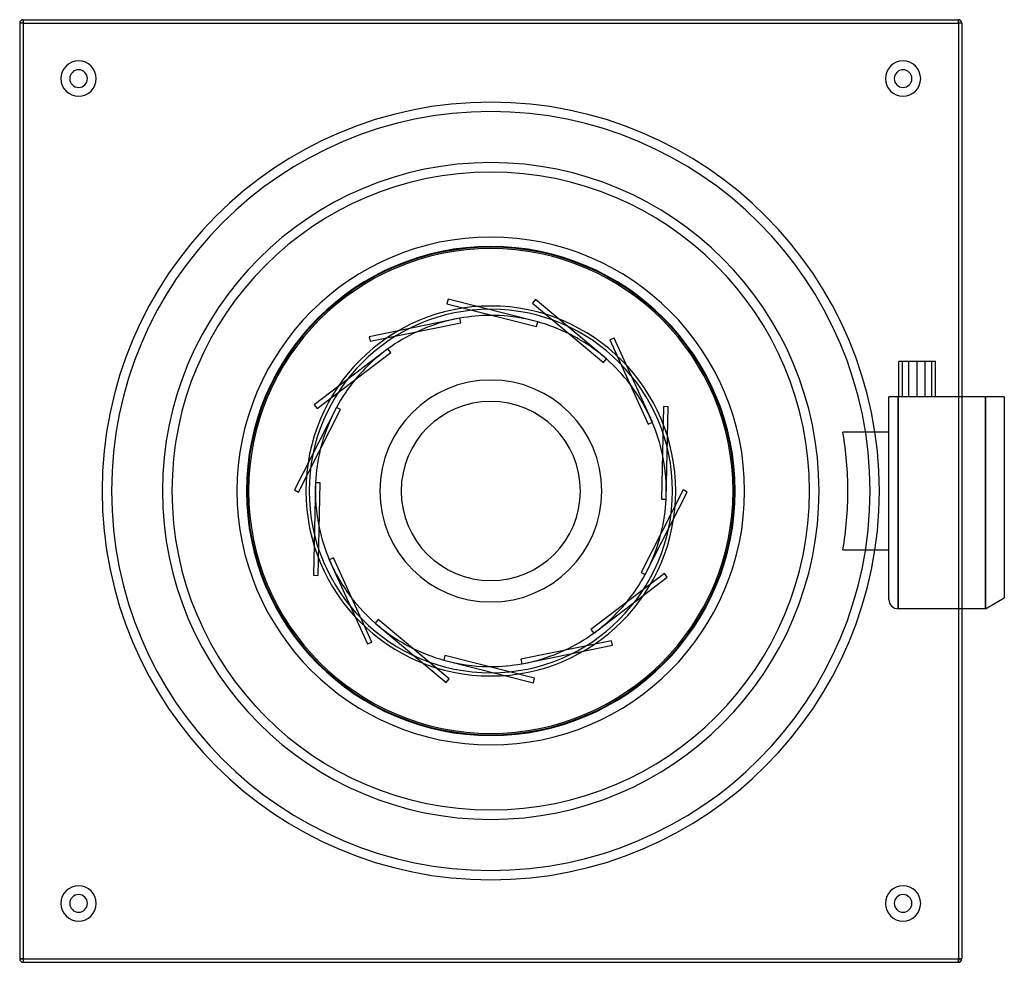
# Model space of a CAD drawing. Header units: millimetres. Extents: x -200 to 218, y -200 to 200.
import ezdxf

# ---------------------------------------------------------------- set-up
doc = ezdxf.new("R2010")
doc.units = ezdxf.units.MM
doc.layers.add('HIDDEN', color=7, linetype='Continuous')
doc.layers.add('THICK', color=7, linetype='Continuous')

msp = doc.modelspace()

# ---------------------------------------------------------------- linework, layer by layer
at = {"layer": 'HIDDEN'}
for p, q in [((-198.5, 198.5), (-200, 198.5)), ((-200, 198.5), (-200, 198.5)), ((-198.5, 200), (-198.5, 198.5)), ((-198.5, 200), (-198.5, 200)), ((-198.5, 198.5), (-198.5, -198.5)), ((-198.5, 198.5), (198.5, 198.5)), ((198.5, 200), (198.5, 200)), ((198.5, 200), (198.5, 198.5)), ((200, 198.5), (198.5, 198.5)), ((198.5, 198.5), (198.5, -198.5)), ((200, 198.5), (200, 198.5)), ((-18.11, 81.4), (-18.6, 79.46)), ((-18.6, 79.46), (-18.6, 79.46)), ((-18.6, 79.46), (19.46, 69.87)), ((-18.11, 81.4), (-18.11, 81.4)), ((19.95, 71.81), (-18.11, 81.4)), ((19, 81.2), (17.72, 79.66)), ((17.72, 79.66), (17.72, 79.66)), ((17.72, 79.66), (47.85, 54.51)), ((19, 81.2), (19, 81.2)), ((49.13, 56.04), (19, 81.2)), ((-13.19, 73.35), (-51.64, 65.48)), ((-51.24, 63.52), (-12.79, 71.39)), ((-13.19, 73.35), (-13.19, 73.35)), ((-12.79, 71.39), (-13.19, 73.35)), ((-13.18, 73.32), (-13.18, 73.32)), ((-12.79, 71.39), (-12.79, 71.39)), ((1.12, 74.49), (1.12, 74.49)), ((19.46, 69.87), (19.95, 71.81)), ((19.94, 71.78), (19.94, 71.78)), ((19.95, 71.81), (19.95, 71.81)), ((-31.31, 67.6), (-31.31, 67.6)), ((19.46, 69.87), (19.46, 69.87)), ((-51.64, 65.48), (-51.64, 65.48)), ((-51.64, 65.48), (-51.24, 63.52)), ((-51.24, 63.52), (-51.24, 63.52)), ((33.33, 66.63), (33.33, 66.63)), ((52.35, 64.91), (50.53, 64.09)), ((50.53, 64.09), (50.53, 64.09)), ((50.53, 64.09), (66.76, 28.35)), ((52.35, 64.91), (52.35, 64.91)), ((68.58, 29.18), (52.35, 64.91)), ((-43.71, 60.37), (-74.94, 36.59)), ((-73.72, 35), (-42.5, 58.78)), ((-43.71, 60.37), (-43.71, 60.37)), ((-42.5, 58.78), (-43.71, 60.37)), ((-43.69, 60.34), (-43.69, 60.34)), ((-42.5, 58.78), (-42.5, 58.78)), ((47.85, 54.51), (49.13, 56.04)), ((47.85, 54.51), (47.85, 54.51)), ((49.11, 56.02), (49.11, 56.02)), ((49.13, 56.04), (49.13, 56.04)), ((173.2, 40), (173.2, 55)), ((177.53, 55), (173.2, 55)), ((174.75, 40), (174.75, 55)), ((177.53, 40), (177.53, 55)), ((184.47, 55), (177.53, 55)), ((181, 40), (181, 55)), ((184.47, 40), (184.47, 55)), ((188.8, 55), (184.47, 55)), ((187.25, 40), (187.25, 55)), ((188.8, 40), (188.8, 55)), ((-57.54, 47.32), (-57.54, 47.32)), ((58.94, 45.57), (58.94, 45.57)), ((169, 0), (169, 40)), ((169.01, 40), (169, 40)), ((169, 40), (169, 40)), ((169, 40), (169, 40)), ((169.03, 40), (169.01, 40)), ((169.05, 40), (169.03, 40)), ((169.08, 40), (169.05, 40)), ((169.12, 40), (169.08, 40)), ((169.16, 40), (169.12, 40)), ((169.22, 40), (169.16, 40)), ((169.28, 40), (169.22, 40)), ((169.35, 40), (169.28, 40)), ((169.42, 40), (169.35, 40)), ((169.51, 40), (169.42, 40)), ((169.6, 40), (169.51, 40)), ((169.71, 40), (169.6, 40)), ((169.83, 40), (169.71, 40)), ((169.97, 40), (169.83, 40)), ((170.11, 40), (169.97, 40)), ((170.27, 40), (170.11, 40)), ((170.44, 40), (170.27, 40)), ((170.62, 40), (170.44, 40)), ((170.82, 40), (170.62, 40)), ((171.04, 40), (170.82, 40)), ((171.29, 40), (171.04, 40)), ((171.54, 40), (171.29, 40)), ((171.8, 40), (171.54, 40)), ((172.08, 40), (171.8, 40)), ((172.38, 40), (172.08, 40)), ((172.69, 40), (172.38, 40)), ((173, 40), (172.69, 40)), ((173, 40), (173, 0)), ((173, 0), (173, 40)), ((200, 40), (173, 40)), ((210, 40), (210, -50)), ((218, 40), (218, 40)), ((-65.57, 35.43), (-83.39, 0.45)), ((-81.61, -0.45), (-63.79, 34.52)), ((-74.94, 36.59), (-74.94, 36.59)), ((-74.94, 36.59), (-73.72, 35)), ((-73.72, 35), (-73.72, 35)), ((-65.57, 35.43), (-65.57, 35.43)), ((-63.79, 34.52), (-65.57, 35.43)), ((-65.55, 35.41), (-65.55, 35.41)), ((-63.79, 34.52), (-63.79, 34.52)), ((73.33, 35.82), (72.45, -3.42)), ((73.33, 35.82), (73.33, 35.82)), ((75.33, 35.77), (73.33, 35.82)), ((74.45, -3.47), (75.33, 35.77)), ((75.33, 35.77), (75.33, 35.77)), ((66.76, 28.35), (68.58, 29.18)), ((66.76, 28.35), (66.76, 28.35)), ((68.55, 29.17), (68.55, 29.17)), ((68.58, 29.18), (68.58, 29.18)), ((150.27, 25), (149.51, 25)), ((151.01, 25), (150.27, 25)), ((151.74, 25), (151.01, 25)), ((152.44, 25), (151.74, 25)), ((153.12, 25), (152.44, 25)), ((153.78, 25), (153.12, 25)), ((154.4, 25), (153.78, 25)), ((154.99, 25), (154.4, 25)), ((155.57, 25), (154.99, 25)), ((156.15, 25), (155.57, 25)), ((156.71, 25), (156.15, 25)), ((157.26, 25), (156.71, 25)), ((157.8, 25), (157.26, 25)), ((158.31, 25), (157.8, 25)), ((158.8, 25), (158.31, 25)), ((159.26, 25), (158.8, 25)), ((159.7, 25), (159.26, 25)), ((160.1, 25), (159.7, 25)), ((160.48, 25), (160.1, 25)), ((160.83, 25), (160.48, 25)), ((161.14, 25), (160.83, 25)), ((161.44, 25), (161.14, 25)), ((161.72, 25), (161.44, 25)), ((161.98, 25), (161.72, 25)), ((162.21, 25), (161.98, 25)), ((162.42, 25), (162.21, 25)), ((162.61, 25), (162.42, 25)), ((162.76, 25), (162.61, 25)), ((162.88, 25), (162.76, 25)), ((162.98, 25), (162.88, 25)), ((163.04, 25), (162.98, 25)), ((163.08, 25), (163.04, 25)), ((163.1, 25), (163.08, 25)), ((163.1, 25), (163.1, 25)), ((169, 25), (163.1, 25)), ((169, 25), (169, 25)), ((-72.37, 17.67), (-72.37, 17.67)), ((72.87, 15.48), (72.87, 15.48)), ((-83.39, 0.45), (-83.39, 0.45)), ((-83.39, 0.45), (-81.61, -0.45)), ((-74.45, 3.47), (-75.33, -35.77)), ((-74.45, 3.47), (-74.45, 3.47)), ((-72.45, 3.42), (-74.45, 3.47)), ((-74.42, 3.47), (-74.42, 3.47)), ((-73.33, -35.82), (-72.45, 3.42)), ((-72.45, 3.42), (-72.45, 3.42)), ((81.61, 0.45), (63.79, -34.52)), ((81.61, 0.45), (81.61, 0.45)), ((83.39, -0.45), (81.61, 0.45)), ((169, -46), (169, 0)), ((173, -50), (173, 0)), ((173, 0), (173, -50)), ((-81.61, -0.45), (-81.61, -0.45)), ((65.57, -35.43), (83.39, -0.45)), ((72.45, -3.42), (74.45, -3.47)), ((72.45, -3.42), (72.45, -3.42)), ((74.42, -3.47), (74.42, -3.47)), ((74.45, -3.47), (74.45, -3.47)), ((83.39, -0.45), (83.39, -0.45)), ((-72.87, -15.48), (-72.87, -15.48)), ((72.37, -17.67), (72.37, -17.67)), ((149.51, -25), (150.27, -25)), ((150.27, -25), (151.01, -25)), ((151.01, -25), (151.74, -25)), ((151.74, -25), (152.44, -25)), ((152.44, -25), (153.12, -25)), ((153.12, -25), (153.78, -25)), ((153.78, -25), (154.4, -25)), ((154.4, -25), (154.99, -25)), ((154.99, -25), (155.57, -25)), ((155.57, -25), (156.15, -25)), ((156.15, -25), (156.71, -25)), ((156.71, -25), (157.26, -25)), ((157.26, -25), (157.8, -25)), ((157.8, -25), (158.31, -25)), ((158.31, -25), (158.8, -25)), ((158.8, -25), (159.26, -25)), ((159.26, -25), (159.7, -25)), ((159.7, -25), (160.1, -25)), ((160.1, -25), (160.48, -25)), ((160.48, -25), (160.83, -25)), ((160.83, -25), (161.14, -25)), ((161.14, -25), (161.44, -25)), ((161.44, -25), (161.72, -25)), ((161.72, -25), (161.98, -25)), ((161.98, -25), (162.21, -25)), ((162.21, -25), (162.42, -25)), ((162.42, -25), (162.61, -25)), ((162.61, -25), (162.76, -25)), ((162.76, -25), (162.88, -25)), ((162.88, -25), (162.98, -25)), ((162.98, -25), (163.04, -25)), ((163.04, -25), (163.08, -25)), ((163.08, -25), (163.1, -25)), ((163.1, -25), (169, -25)), ((163.1, -25), (163.1, -25)), ((169, -25), (169, -25)), ((-66.76, -28.35), (-68.58, -29.18)), ((-68.58, -29.18), (-68.58, -29.18)), ((-68.58, -29.18), (-52.35, -64.91)), ((-68.55, -29.17), (-68.55, -29.17)), ((-66.76, -28.35), (-66.76, -28.35)), ((-50.53, -64.09), (-66.76, -28.35)), ((-75.33, -35.77), (-75.33, -35.77)), ((-75.33, -35.77), (-73.33, -35.82)), ((-73.33, -35.82), (-73.33, -35.82)), ((73.72, -35), (42.5, -58.78)), ((43.71, -60.37), (74.94, -36.59)), ((63.79, -34.52), (65.57, -35.43)), ((63.79, -34.52), (63.79, -34.52)), ((65.55, -35.41), (65.55, -35.41)), ((65.57, -35.43), (65.57, -35.43)), ((73.72, -35), (73.72, -35)), ((74.94, -36.59), (73.72, -35)), ((74.94, -36.59), (74.94, -36.59)), ((-58.94, -45.57), (-58.94, -45.57)), ((57.54, -47.32), (57.54, -47.32)), ((200, -50), (173, -50)), ((-47.85, -54.51), (-49.13, -56.04)), ((-49.13, -56.04), (-49.13, -56.04)), ((-49.13, -56.04), (-19, -81.2)), ((-49.11, -56.02), (-49.11, -56.02)), ((-47.85, -54.51), (-47.85, -54.51)), ((-17.72, -79.66), (-47.85, -54.51)), ((42.5, -58.78), (43.71, -60.37)), ((42.5, -58.78), (42.5, -58.78)), ((43.69, -60.34), (43.69, -60.34)), ((43.71, -60.37), (43.71, -60.37)), ((-52.35, -64.91), (-50.53, -64.09)), ((-52.35, -64.91), (-52.35, -64.91)), ((-50.53, -64.09), (-50.53, -64.09)), ((-33.33, -66.63), (-33.33, -66.63)), ((51.24, -63.52), (12.79, -71.39)), ((13.19, -73.35), (51.64, -65.48)), ((51.24, -63.52), (51.24, -63.52)), ((51.64, -65.48), (51.24, -63.52)), ((51.64, -65.48), (51.64, -65.48)), ((-19.46, -69.87), (-19.95, -71.81)), ((-19.46, -69.87), (-19.46, -69.87)), ((18.6, -79.46), (-19.46, -69.87)), ((31.31, -67.6), (31.31, -67.6)), ((-19.95, -71.81), (-19.95, -71.81)), ((-19.95, -71.81), (18.11, -81.4)), ((-19.94, -71.78), (-19.94, -71.78)), ((-1.12, -74.49), (-1.12, -74.49)), ((12.79, -71.39), (13.19, -73.35)), ((12.79, -71.39), (12.79, -71.39)), ((13.18, -73.32), (13.18, -73.32)), ((13.19, -73.35), (13.19, -73.35)), ((-19, -81.2), (-17.72, -79.66)), ((-19, -81.2), (-19, -81.2)), ((-17.72, -79.66), (-17.72, -79.66)), ((18.11, -81.4), (18.6, -79.46)), ((18.11, -81.4), (18.11, -81.4)), ((18.6, -79.46), (18.6, -79.46)), ((-198.5, -198.5), (-200, -198.5)), ((-200, -198.5), (-200, -198.5)), ((-198.5, -198.5), (-198.5, -200)), ((-198.5, -198.5), (198.5, -198.5)), ((-198.5, -200), (-198.5, -200)), ((198.5, -198.5), (198.5, -200)), ((200, -198.5), (198.5, -198.5)), ((198.5, -200), (198.5, -200)), ((200, -198.5), (200, -198.5))]:
    msp.add_line(p, q, dxfattribs=at)
for centre, radius, start, end in [((-175, 175), 7.5, 90, 270), ((-175, 175), 7.5, 270, 90), ((175, 175), 7.5, 90, 270), ((175, 175), 7.5, 270, 90), ((0, 0), 165, 90, 270), ((0, 0), 165, 270, 90), ((0, 0), 161, 90, 270), ((0, 0), 161, 270, 90), ((0, 0), 139.36, 0, 180), ((0, 0), 135.36, 0, 180), ((0, 0), 107.75, 90, 270), ((0, 0), 107.75, 270, 90), ((0, 0), 103.75, 90, 270), ((0, 0), 103.44, 0, 180), ((0, 0), 102.84, 0, 180), ((0, 0), 103.75, 270, 90), ((0, 0), 78.5, 90, 270), ((0, 0), 77.12, 0, 180), ((0, 0), 78.5, 270, 90), ((0, 0), 74.5, 100.1902, 114.8507), ((0, 0), 74.5, 90, 100.1902), ((0, 0), 74.5, 89.1364, 90), ((0, 0), 74.5, 74.4759, 89.1364), ((0, 0), 74.5, 63.4221, 74.4759), ((0, 0), 74.5, 114.8507, 125.9045), ((0, 0), 74.5, 48.7616, 63.4221), ((0, 0), 74.5, 125.9045, 140.5649), ((0, 0), 74.5, 37.7078, 48.7616), ((0, 0), 74.5, 140.5649, 151.6188), ((0, 0), 47.1, 90, 270), ((0, 0), 47.1, 270, 90), ((0, 0), 74.5, 23.0473, 37.7078), ((0, 0), 38.04, 0, 180), ((0, 0), 74.5, 151.6188, 166.2792), ((0, 0), 74.5, 11.9935, 23.0473), ((0, 0), 151.59, 0, 9.4927), ((0, 0), 74.5, 166.2792, 177.3331), ((0, 0), 74.5, 357.3331, 11.9935), ((0, 0), 74.5, 177.3331, 191.9935), ((0, 0), 38.04, 180, 0), ((0, 0), 139.36, 180, 270), ((0, 0), 135.36, 180, 270), ((0, 0), 103.44, 180, 270), ((0, 0), 102.84, 180, 270), ((0, 0), 77.12, 180, 270), ((0, 0), 139.36, 270, 0), ((0, 0), 103.44, 270, 0), ((0, 0), 135.36, 270, 0), ((0, 0), 77.12, 270, 0), ((0, 0), 102.84, 270, 0), ((0, 0), 74.5, 346.2792, 357.3331), ((0, 0), 151.59, 350.5073, 0), ((0, 0), 74.5, 191.9935, 203.0474), ((0, 0), 74.5, 331.6188, 346.2792), ((0, 0), 74.5, 203.0474, 217.7078), ((0, 0), 74.5, 320.5649, 331.6188), ((0, 0), 74.5, 217.7078, 228.7616), ((0, 0), 74.5, 305.9045, 320.5649), ((173, -46), 4, 180, 270), ((0, 0), 74.5, 228.7616, 243.4221), ((0, 0), 74.5, 294.8506, 305.9045), ((0, 0), 74.5, 243.4221, 254.4759), ((0, 0), 74.5, 280.1902, 294.8506), ((0, 0), 74.5, 254.4759, 269.1363), ((0, 0), 74.5, 269.1363, 270), ((0, 0), 74.5, 270, 280.1902), ((-175, -175), 7.5, 90, 270), ((-175, -175), 7.5, 270, 90), ((175, -175), 7.5, 90, 270), ((175, -175), 7.5, 270, 90)]:
    msp.add_arc(centre, radius, start, end, dxfattribs=at)
at = {"layer": 'THICK'}
for p, q in [((-198.5, 198.5), (-200, 198.5)), ((-200, 198.5), (-200, -198.5)), ((-198.5, 198.5), (-198.5, 200)), ((-198.5, 200), (198.5, 200)), ((-198.5, 198.5), (198.5, 198.5)), ((-198.5, 198.5), (-198.5, -198.5)), ((198.5, 198.5), (198.5, 200)), ((198.5, 198.5), (198.5, -198.5)), ((200, 198.5), (198.5, 198.5)), ((200, 198.5), (200, -198.5)), ((210, 40), (200, 40)), ((210, -50), (210, 40)), ((210.84, 40), (210, 40)), ((211.66, 40), (210.84, 40)), ((212.45, 40), (211.66, 40)), ((213.22, 40), (212.45, 40)), ((213.97, 40), (213.22, 40)), ((214.69, 40), (213.97, 40)), ((215.4, 40), (214.69, 40)), ((216.08, 40), (215.4, 40)), ((216.74, 40), (216.08, 40)), ((217.38, 40), (216.74, 40)), ((218, 40), (217.38, 40)), ((218, 40), (218, -45.38)), ((210, -50), (218, -45.38)), ((210, -50), (200, -50)), ((-200, -198.5), (-198.5, -198.5)), ((-198.5, -198.5), (198.5, -198.5)), ((-198.5, -198.5), (-198.5, -200)), ((-198.5, -200), (198.5, -200)), ((198.5, -198.5), (200, -198.5)), ((198.5, -200), (198.5, -198.5))]:
    msp.add_line(p, q, dxfattribs=at)
for centre, radius, start, end in [((-198.5, 198.5), 1.5, 90, 180), ((198.5, 198.5), 1.5, 0, 90), ((-175, 175), 3.75, 90, 270), ((-175, 175), 3.75, 270, 90), ((175, 175), 3.75, 90, 270), ((175, 175), 3.75, 270, 90), ((-175, -175), 3.75, 90, 270), ((-175, -175), 3.75, 270, 90), ((175, -175), 3.75, 90, 270), ((175, -175), 3.75, 270, 90), ((-198.5, -198.5), 1.5, 180, 270), ((198.5, -198.5), 1.5, 270, 0)]:
    msp.add_arc(centre, radius, start, end, dxfattribs=at)

doc.saveas('drawing.dxf')
